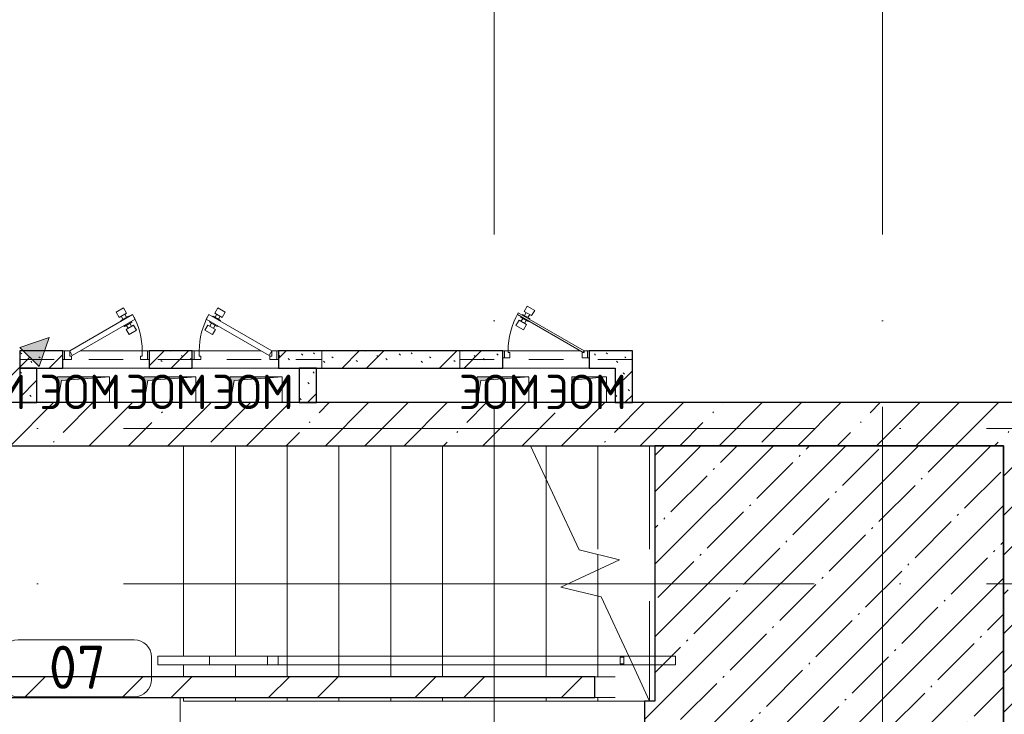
# Model space of a CAD drawing. Header units: millimetres. Extents: x -30540 to 173936, y -11730 to 122288.
# Tile 34 of 116: x 28260 to 33965, y 85043 to 89070. Entities that reach past the tile are written whole.
import ezdxf

# ---------------------------------------------------------------- set-up
doc = ezdxf.new("R2010")
doc.units = ezdxf.units.MM
for name, pattern in [('3_ Штрих_ 1 х 1 мм', [400, 200, -200]), ('ADSK_Линия сетки', [5000, 4000, -500, 0, -500]), ('ADSK_Сверху_2_', [900, 600, -300]), ('ADSK_Сверху_5_', [900, 600, -300])]:
    doc.linetypes.add(name, pattern=pattern)
for name, color, linetype, lineweight in [('_Сверху_ - Линия разреза ограждения', 7, 'ADSK_Сверху_5_', 18), ('_Сверху_ - Перила', 7, 'ADSK_Сверху_5_', 18), ('A-____-NOTE-TEXT', 7, 'Continuous', 18), ('A-AREA-____-IDEN', 7, 'Continuous', 9), ('A-DOOR-____-MCUT', 7, 'Continuous', 9), ('A-DOOR-____-OTLN', 7, 'Continuous', 18), ('A-DOOR-FRAM-MCUT', 7, 'Continuous', 9), ('A-FLOR-____-MCUT', 7, 'Continuous', 40), ('A-FLOR-____-OTLN', 7, 'Continuous', 18), ('A-FLOR-____-PATT', 7, 'Continuous', 18), ('A-WALL-____-MCUT', 7, 'Continuous', 40), ('A-WALL-____-PATT', 7, 'Continuous', 40), ('I-WALL-____-MCUT', 7, 'Continuous', 40), ('I-WALL-____-OTLN', 7, 'Continuous', 18), ('M-EQPM-____-OTLN', 7, 'Continuous', 18), ('S-BEAM-____-OTLN', 7, 'Continuous', 18), ('S-GRID-____-OTLN', 7, 'Continuous', 9), ('S-STRS-____-MBND', 7, 'ADSK_Сверху_5_', 18), ('S-STRS-____-OTLN', 7, 'Continuous', 18), ('Ограждение', 7, 'Continuous', 18), ('Опоры', 7, 'Continuous', 18), ('Перила', 7, 'Continuous', 18), ('Поручни', 7, 'Continuous', 18)]:
    doc.layers.add(name, color=color, linetype=linetype, lineweight=lineweight)
doc.styles.add('GOST Common', font='GOST_Common.ttf', dxfattribs={"height": 200})
doc.styles.add('GOST Common_4', font='GOST_Common.ttf', dxfattribs={"height": 250})
pattern_1 = [(45, (0, 0), (-228.0985, 228.0985), []), (45, (228.1, 0), (-228.0985, 228.0985), [403.225, -80.645, 6.706, -73.939])]
pattern_2 = [(135, (300.56, 377.28), (-565.6854, 6e-14), [10, -790]), (135, (349.8, 474.73), (-565.6854, 6e-14), [10, -790]), (135, (423.93, 473.06), (-565.6854, 6e-14), [10, -790]), (135, (229.92, 447.9), (-565.6854, 6e-14), [10, -790]), (135, (155.08, 447.9), (-565.6854, 6e-14), [10, -790]), (135, (114.9, 369.03), (-565.6854, 6e-14), [10, -790]), (135, (132.43, 285.8), (-565.6854, 6e-14), [10, -790]), (135, (214.66, 322), (-565.6854, 6e-14), [10, -790]), (135, (198.16, 261.88), (-565.6854, 6e-14), [10, -790]), (135, (45.2, 272.9), (-565.6854, 6e-14), [10, -790]), (135, (42.32, 336.16), (-565.6854, 6e-14), [10, -790]), (135, (92.26, 192.24), (-565.6854, 6e-14), [10, -790]), (135, (7.07, 149.2), (-565.6854, 6e-14), [10, -790]), (135, (80.6, 95.1), (-565.6854, 6e-14), [10, -790]), (135, (79.53, 36.94), (-565.6854, 6e-14), [10, -790]), (135, (153.87, 74.56), (-565.6854, 6e-14), [10, -790]), (135, (228.35, 124.8), (-565.6854, 6e-14), [10, -790]), (135, (279.75, 180.4), (-565.6854, 6e-14), [10, -790]), (135, (282.9, 31.63), (-565.6854, 6e-14), [10, -790]), (135, (377.38, 53.45), (-565.6854, 6e-14), [10, -790]), (135, (352.28, 102.7), (-565.6854, 6e-14), [10, -790]), (135, (354.05, 0), (-565.6854, 6e-14), [10, -790]), (135, (553.23, 16.45), (-565.6854, 6e-14), [10, -790]), (135, (542.38, 63.45), (-565.6854, 6e-14), [10, -790]), (135, (536.58, 239.3), (-565.6854, 6e-14), [10, -790]), (135, (475.85, 203.9), (-565.6854, 6e-14), [10, -790]), (135, (475.85, 316.54), (-565.6854, 6e-14), [10, -790]), (135, (520.8, 408.7), (-565.6854, 6e-14), [10, -790]), (135, (551.1, 470.8), (-565.6854, 6e-14), [10, -790]), (135, (235.25, 537.93), (-565.6854, 6e-14), [10, -790]), (135, (407.25, 547.65), (-565.6854, 6e-14), [10, -790]), (135, (94.5, 558.6), (-565.6854, 6e-14), [10, -790]), (135, (46.4, 532.3), (-565.6854, 6e-14), [10, -790]), (135, (85.56, 465.04), (-565.6854, 6e-14), [10, -790]), (135, (355.53, 181.14), (-565.6854, 6e-14), [10, -790]), (135, (362.23, 243.6), (-565.6854, 6e-14), [10, -790]), (135, (413.45, 344.1), (-565.6854, 6e-14), [10, -790]), (135, (286.3, 273.25), (-565.6854, 6e-14), [10, -790]), (135, (423.02, 263.72), (-565.6854, 6e-14), [10, -790]), (135, (162.94, 190.2), (-565.6854, 6e-14), [10, -790]), (135, (470.25, 120.93), (-565.6854, 6e-14), [10, -790]), (135, (484.48, 9.78), (-565.6854, 6e-14), [10, -790]), (45, (0, 212.13), (-565.6854, 0), []), (45, (212.13, 0), (-565.6854, 0), []), (45, (353.55, 0), (-565.6854, 0), []), (45, (0, 353.55), (-565.6854, 0), [])]

# ---------------------------------------------------------------- blocks, each defined once
blk = doc.blocks.new('Ограждение - Ограждение-4148135-01 ЭМ')
at = {"layer": '_Сверху_ - Линия разреза ограждения', "color": 254, "linetype": 'ADSK_Сверху_2_', "lineweight": 13, "true_color": 0xcccccc}
for p in [(17025, 9880), (17422.7, 9880)]:
    blk.add_line(p, (19425, 9880), dxfattribs=at)
at = {"layer": 'Поручни', "color": 254, "lineweight": 13, "true_color": 0xcccccc}
for p, q in [((17025, 9930), (19425, 9930)), ((17025, 9880), (17025, 9930)), ((17422.7, 9930), (19425, 9930)), ((19425, 9930), (19425, 9880))]:
    blk.add_line(p, q, dxfattribs=at)
blk = doc.blocks.new('Тип перил - Перила_Внутренний_-4148146-01 ЭМ')
at = {"layer": 'Перила', "color": 254, "lineweight": 13, "true_color": 0xcccccc}
for p, q in [((17025, 9880), (17025, 9930)), ((17025, 9930), (17360.5, 9930)), ((17422.7, 9930), (17360.5, 9930)), ((17360.5, 9930), (17360.5, 9880)), ((17422.7, 9880), (17422.7, 9930)), ((17360.5, 9880), (17025, 9880)), ((17360.5, 9880), (17422.7, 9880))]:
    blk.add_line(p, q, dxfattribs=at)
blk = doc.blocks.new('Тип перил - Перила_Внутренний_-V59-01 ЭМ')
at = {"layer": '_Сверху_ - Перила', "color": 254, "linetype": 'ADSK_Сверху_2_', "lineweight": 13, "true_color": 0xcccccc}
for p, q in [((17025, 9930), (17025, 9880)), ((17025, 9930), (19425, 9930)), ((19425, 9930), (19425, 9880)), ((17025, 9880), (19425, 9880))]:
    blk.add_line(p, q, dxfattribs=at)
blk = doc.blocks.new('PRJ_Опора_Прямоугольная_КТорцу_1эт - PRJ_Опора_Прямоугольная_КТорцу_1эт-V60-01 ЭМ')
at = {"layer": 'Опоры', "color": 254, "lineweight": 13, "true_color": 0xcccccc}
for p, q in [((20, 20), (0, 20)), ((20, -20), (20, 20)), ((0, -20), (20, -20))]:
    blk.add_line(p, q, dxfattribs=at)
blk = doc.blocks.new('Ограждение - Ограждение-4148166-01 ЭМ')
at = {"layer": '_Сверху_ - Линия разреза ограждения', "color": 254, "linetype": 'ADSK_Сверху_2_', "lineweight": 13, "true_color": 0xcccccc}
for p, q in [((19453.8, 9930), (19725, 9930)), ((19453.8, 9930), (19725, 9930)), ((19725, 9930), (19725, 9880)), ((19725, 9930), (19725, 9880)), ((19477.1, 9880), (19725, 9880)), ((19477.1, 9880), (19725, 9880))]:
    blk.add_line(p, q, dxfattribs=at)
at = {"layer": 'Поручни', "color": 254, "lineweight": 13, "true_color": 0xcccccc}
for p, q in [((19425, 9930), (19453.8, 9930)), ((19425, 9880), (19425, 9930)), ((19477.1, 9880), (19453.8, 9930)), ((19477.1, 9880), (19453.8, 9930)), ((19425, 9880), (19477.1, 9880))]:
    blk.add_line(p, q, dxfattribs=at)
blk = doc.blocks.new('Ограждение - Ограждение-4148192-01 ЭМ')
at = {"layer": 'Поручни', "color": 254, "lineweight": 13, "true_color": 0xcccccc}
for p, q in [((16725, 9930), (17025, 9930)), ((16725, 9880), (16725, 9930)), ((17025, 9930), (17025, 9880)), ((16725, 9880), (17025, 9880))]:
    blk.add_line(p, q, dxfattribs=at)
blk = doc.blocks.new('АР_Дверь однопольная - 500х1300h_400__ВК_СС-4564099-01 ЭМ')
at = {"layer": 'A-DOOR-____-MCUT', "color": 254, "lineweight": 15, "true_color": 0xcccccc}
for p, q in [((-161.1, 270), (-166.1, 261.3)), ((-166.1, 261.3), (215, 41.3)), ((220, 50), (-161.1, 270)), ((215, 41.3), (220, 50))]:
    blk.add_line(p, q, dxfattribs=at)
at = {"layer": 'A-DOOR-____-OTLN', "color": 254, "lineweight": 5, "true_color": 0xcccccc}
for p, q in [((-126.9, 279.2), (-109.4, 309.5)), ((-109.4, 309.5), (-66.1, 284.5)), ((-144.4, 248.8), (-146.9, 244.5)), ((-146.9, 244.5), (-103.6, 219.5)), ((-135.6, 238), (-145.6, 220.7)), ((-139.4, 257.5), (-136.9, 261.8)), ((-136.9, 261.8), (-93.6, 236.8)), ((-83.6, 254.2), (-126.9, 279.2)), ((-125.6, 255.3), (-115.6, 272.6)), ((-104.9, 243.3), (-94.9, 260.7)), ((-93.6, 236.8), (-96.1, 232.5)), ((-66.1, 284.5), (-83.6, 254.2)), ((-174.4, 196.9), (-156.9, 227.2)), ((-131.1, 171.9), (-174.4, 196.9)), ((-156.9, 227.2), (-113.6, 202.2)), ((-113.6, 202.2), (-131.1, 171.9)), ((-114.9, 226), (-124.9, 208.7)), ((-103.6, 219.5), (-101.1, 223.8))]:
    blk.add_line(p, q, dxfattribs=at)
at = {"layer": 'A-DOOR-____-OTLN', "color": 254, "lineweight": 13, "true_color": 0xcccccc}
blk.add_arc((220, 50), 440, 150, 180, dxfattribs=at)
at = {"layer": 'A-DOOR-FRAM-MCUT', "color": 254, "lineweight": 15, "true_color": 0xcccccc}
for p, q in [((-240, 50), (-250, 50)), ((-240, 10), (-250, 10)), ((-220, 50), (-240, 50)), ((-240, 50), (-240, 10)), ((-240, 10), (-210, 10)), ((-220, 40), (-220, 50)), ((-210, 40), (-220, 40)), ((-210, 10), (-210, 40)), ((220, 40), (210, 40)), ((210, 40), (210, 10)), ((210, 10), (240, 10)), ((240, 50), (220, 50)), ((220, 50), (220, 40)), ((240, 10), (240, 50)), ((240, 50), (250, 50)), ((240, 10), (250, 10))]:
    blk.add_line(p, q, dxfattribs=at)
blk = doc.blocks.new('АР_Дверь однопольная - 500х1300h_400__ЭОМ_СС _EI60-4426812-01 ЭМ')
at = {"layer": 'A-DOOR-____-MCUT', "color": 254, "lineweight": 15, "true_color": 0xcccccc}
for p, q in [((153.7, 260), (-210, 50)), ((-195, 24), (168.7, 234)), ((168.7, 234), (153.7, 260)), ((-210, 50), (-195, 24))]:
    blk.add_line(p, q, dxfattribs=at)
at = {"layer": 'A-DOOR-____-OTLN', "color": 254, "lineweight": 5, "true_color": 0xcccccc}
for p, q in [((102.1, 299.5), (58.8, 274.5)), ((119.6, 269.2), (102.1, 299.5)), ((58.8, 274.5), (76.3, 244.2)), ((76.3, 244.2), (119.6, 269.2)), ((129.6, 251.8), (86.3, 226.8)), ((97.6, 233.3), (87.6, 250.7)), ((118.3, 245.3), (108.3, 262.6)), ((132.1, 247.5), (129.6, 251.8)), ((86.3, 226.8), (88.8, 222.5)), ((106.3, 192.2), (103.8, 196.5)), ((149.6, 217.2), (106.3, 192.2)), ((159.6, 199.9), (116.3, 174.9)), ((116.3, 174.9), (133.8, 144.6)), ((117.6, 198.7), (127.6, 181.4)), ((138.3, 210.7), (148.3, 193.4)), ((147.1, 221.5), (149.6, 217.2)), ((177.1, 169.6), (159.6, 199.9)), ((133.8, 144.6), (177.1, 169.6))]:
    blk.add_line(p, q, dxfattribs=at)
at = {"layer": 'A-DOOR-____-OTLN', "color": 254, "lineweight": 13, "true_color": 0xcccccc}
blk.add_arc((-210, 50), 420, 360, 30, dxfattribs=at)
at = {"layer": 'A-DOOR-FRAM-MCUT', "color": 254, "lineweight": 15, "true_color": 0xcccccc}
for p, q in [((-240, 50), (-250, 50)), ((-240, 0), (-250, 0)), ((-210, 50), (-240, 50)), ((-240, 50), (-240, 0)), ((-240, 0), (-200, 0)), ((-210, 20), (-210, 50)), ((-200, 20), (-210, 20)), ((-200, 0), (-200, 20)), ((210, 20), (200, 20)), ((200, 20), (200, 0)), ((200, 0), (240, 0)), ((240, 50), (210, 50)), ((210, 50), (210, 20)), ((240, 0), (240, 50)), ((240, 50), (250, 50)), ((240, 0), (250, 0))]:
    blk.add_line(p, q, dxfattribs=at)
blk = doc.blocks.new('АР_Дверь однопольная - 500х1300h_400__ЭОМ_СС _EI60-4456162-01 ЭМ')
at = {"layer": 'A-DOOR-____-MCUT', "color": 254, "lineweight": 15, "true_color": 0xcccccc}
for p, q in [((-153.7, 260), (-168.7, 234)), ((-168.7, 234), (195, 24)), ((210, 50), (-153.7, 260)), ((195, 24), (210, 50))]:
    blk.add_line(p, q, dxfattribs=at)
at = {"layer": 'A-DOOR-____-OTLN', "color": 254, "lineweight": 5, "true_color": 0xcccccc}
for p, q in [((-119.6, 269.2), (-102.1, 299.5)), ((-102.1, 299.5), (-58.8, 274.5)), ((-132.1, 247.5), (-129.6, 251.8)), ((-129.6, 251.8), (-86.3, 226.8)), ((-76.3, 244.2), (-119.6, 269.2)), ((-118.3, 245.3), (-108.3, 262.6)), ((-97.6, 233.3), (-87.6, 250.7)), ((-58.8, 274.5), (-76.3, 244.2)), ((-177.1, 169.6), (-159.6, 199.9)), ((-159.6, 199.9), (-116.3, 174.9)), ((-147.1, 221.5), (-149.6, 217.2)), ((-149.6, 217.2), (-106.3, 192.2)), ((-138.3, 210.7), (-148.3, 193.4)), ((-116.3, 174.9), (-133.8, 144.6)), ((-117.6, 198.7), (-127.6, 181.4)), ((-106.3, 192.2), (-103.8, 196.5)), ((-86.3, 226.8), (-88.8, 222.5)), ((-133.8, 144.6), (-177.1, 169.6))]:
    blk.add_line(p, q, dxfattribs=at)
at = {"layer": 'A-DOOR-____-OTLN', "color": 254, "lineweight": 13, "true_color": 0xcccccc}
blk.add_arc((210, 50), 420, 150, 180, dxfattribs=at)
at = {"layer": 'A-DOOR-FRAM-MCUT', "color": 254, "lineweight": 15, "true_color": 0xcccccc}
for p, q in [((-240, 50), (-250, 50)), ((-240, 0), (-250, 0)), ((-210, 50), (-240, 50)), ((-240, 50), (-240, 0)), ((-240, 0), (-200, 0)), ((-210, 20), (-210, 50)), ((-200, 20), (-210, 20)), ((-200, 0), (-200, 20)), ((210, 20), (200, 20)), ((200, 20), (200, 0)), ((200, 0), (240, 0)), ((240, 50), (210, 50)), ((210, 50), (210, 20)), ((240, 0), (240, 50)), ((240, 50), (250, 50)), ((240, 0), (250, 0))]:
    blk.add_line(p, q, dxfattribs=at)
blk = doc.blocks.new('АР_Перемычка - 100_Уx1_75x5__1400-250-4456216-01 ЭМ')
at = {"layer": 'S-BEAM-____-OTLN', "color": 254, "linetype": '3_ Штрих_ 1 х 1 мм', "lineweight": 15, "true_color": 0xdcdcdc}
for p, q in [((-1650, 50), (-1650, -50)), ((500, 50), (500, -50)), ((-1650, 0), (500, 0))]:
    blk.add_line(p, q, dxfattribs=at)
blk = doc.blocks.new('АР_Перемычка - 100_Ар_10x2_250-250-4555232-01 ЭМ')
at = {"layer": 'S-BEAM-____-OTLN', "color": 254, "linetype": '3_ Штрих_ 1 х 1 мм', "lineweight": 15, "true_color": 0xdcdcdc}
for p, q in [((-500, 50), (-500, -50)), ((500, 50), (500, -50)), ((-500, 0), (500, 0))]:
    blk.add_line(p, q, dxfattribs=at)
blk = doc.blocks.new('АР_Канал вертикальный прямоугольный - ЭОМ-3333013-01 ЭМ')
at = {"layer": 'M-EQPM-____-OTLN', "lineweight": 13, "true_color": 0xe2e2e2}
blk.add_hatch(color=254, dxfattribs=at).paths.add_polyline_path([(-100, -75), (-82.5, 57.5), (100, 75), (-100, 75)])
at = {"layer": 'M-EQPM-____-OTLN', "color": 253, "lineweight": 13, "true_color": 0xaaaaaa}
for p, q in [((100, 75), (-100, 75)), ((-100, 75), (-100, -75)), ((100, 75), (-100, 75)), ((-100, 75), (-100, -75)), ((-100, -75), (-100, 75)), ((-100, 75), (100, 75)), ((-100, -75), (-82.5, 57.5)), ((-100, -75), (-82.5, 57.5)), ((-82.5, 57.5), (100, 75)), ((-82.5, 57.5), (100, 75)), ((100, -75), (100, 75)), ((100, 75), (100, -75)), ((-100, -75), (100, -75)), ((100, -75), (-100, -75))]:
    blk.add_line(p, q, dxfattribs=at)
blk = doc.blocks.new('АР_Канал вертикальный прямоугольный - ЭОМ-3332971-01 ЭМ')
at = {"layer": 'M-EQPM-____-OTLN', "lineweight": 13, "true_color": 0xe2e2e2}
blk.add_hatch(color=254, dxfattribs=at).paths.add_polyline_path([(-150, -75), (-127.5, 52.5), (150, 75), (-150, 75)])
at = {"layer": 'M-EQPM-____-OTLN', "color": 253, "lineweight": 13, "true_color": 0xaaaaaa}
for p, q in [((150, 75), (-150, 75)), ((-150, 75), (-150, -75)), ((150, 75), (-150, 75)), ((-150, 75), (-150, -75)), ((-150, -75), (-150, 75)), ((-150, 75), (150, 75)), ((-127.5, 52.5), (150, 75)), ((-127.5, 52.5), (150, 75)), ((150, -75), (150, 75)), ((150, 75), (150, -75)), ((-150, -75), (-127.5, 52.5)), ((-150, -75), (-127.5, 52.5)), ((-150, -75), (150, -75)), ((150, -75), (-150, -75))]:
    blk.add_line(p, q, dxfattribs=at)
blk = doc.blocks.new('Наметкина 10_РД_АР_К2_отсоединено_rvt-1-01 ЭМ')
at = {"layer": 'A-FLOR-____-PATT', "lineweight": 5, "true_color": 0xcccccc}
h = blk.add_hatch(dxfattribs=at)
h.set_pattern_fill('FP_54', color=254, style=0, pattern_type=2)
h.set_pattern_definition([(45, (0, 0), (-210.0107, 210.0107), [297, -49.5, 9.9, -49.5]), (45, (0, 209.88), (-210.0107, 210.0107), [])])
h.paths.add_polyline_path([(33820.3, 83800), (33960.3, 83800), (33960.3, 84020), (33838.3, 84002), (33828, 83886.5)])
h.paths.add_polyline_path([(31880.3, 83800), (33820.3, 83800), (33820.3, 84020), (33960.3, 84020), (33960.3, 86600), (31940.3, 86600), (31940.3, 85120), (31880.3, 85120)])
at = {"layer": 'A-WALL-____-PATT', "lineweight": 5, "true_color": 0xcccccc}
h = blk.add_hatch(dxfattribs=at)
h.set_pattern_fill('FP_51', color=254, style=0, pattern_type=2)
h.set_pattern_definition(pattern_2)
h.paths.add_polyline_path([(31560.3, 87050), (31710.3, 87050), (31710.3, 87150), (31560.3, 87150)])
h.paths.add_polyline_path([(28260.3, 87050), (28510.3, 87050), (28510.3, 87150), (28260.3, 87150)])
h.paths.add_polyline_path([(29760.3, 87050), (31060.3, 87050), (31060.3, 87150), (29760.3, 87150)])
h.paths.add_polyline_path([(29260.3, 87050), (29260.3, 87150), (29010.3, 87150), (29010.3, 87050)])
h = blk.add_hatch(dxfattribs=at)
h.set_pattern_fill('FP_51', color=254, style=0, pattern_type=2)
h.set_pattern_definition(pattern_2)
h.paths.add_polyline_path([(31810.3, 86850), (31810.3, 87150), (31710.3, 87150), (31710.3, 86850)])
h = blk.add_hatch(dxfattribs=at)
h.set_pattern_fill('FP_51', color=254, style=0, pattern_type=2)
h.set_pattern_definition(pattern_2)
h.paths.add_polyline_path([(28360.3, 86850), (28360.3, 87050), (28260.3, 87050), (28260.3, 86850)])
h = blk.add_hatch(dxfattribs=at)
h.set_pattern_fill('FP_51', color=254, style=0, pattern_type=2)
h.set_pattern_definition(pattern_2)
h.paths.add_polyline_path([(29980.3, 86850), (29980.3, 87050), (29880.3, 87050), (29880.3, 86850)])
h = blk.add_hatch(dxfattribs=at)
h.set_pattern_fill('FP_27', color=254, style=0, pattern_type=2)
h.set_pattern_definition(pattern_1)
h.paths.add_polyline_path([(33960.3, 86600), (33960.3, 86850), (24735.3, 86850), (24735.3, 86600), (32706.6, 86600)])
h = blk.add_hatch(dxfattribs=at)
h.set_pattern_fill('FP_27', color=254, style=0, pattern_type=2)
h.set_pattern_definition(pattern_1)
h.paths.add_polyline_path([(34160.3, 83800), (34160.3, 86850), (33960.3, 86850), (33960.3, 83800)])
h = blk.add_hatch(dxfattribs=at)
h.set_pattern_fill('FP_52', color=254, style=0, pattern_type=2)
h.set_pattern_definition([(45, (0, 0), (-424.264, 424.264), []), (45, (0, 282.8), (-424.264, 424.264), [])])
h.paths.add_polyline_path([(31592.6, 85140), (31592.6, 85260), (27710.3, 85260), (27710.3, 85140), (30666.4, 85140)])
at = {"layer": 'A-FLOR-____-MCUT', "color": 254, "lineweight": 30, "true_color": 0xcccccc}
for p, q in [((31940.3, 86600), (31940.3, 85120)), ((33960.3, 86600), (31940.3, 86600)), ((33960.3, 83800), (33960.3, 86600)), ((31940.3, 85120), (31880.3, 85120)), ((31880.3, 85120), (31880.3, 83800))]:
    blk.add_line(p, q, dxfattribs=at)
at = {"layer": 'A-FLOR-____-OTLN', "color": 254, "lineweight": 13, "true_color": 0xcccccc}
blk.add_line((29190.3, 83800), (29190.3, 85140), dxfattribs=at)
at = {"layer": 'A-WALL-____-MCUT', "color": 254, "lineweight": 30, "true_color": 0xcccccc}
for p, q in [((33960.3, 86850), (24985.3, 86850)), ((34160.3, 86850), (33960.3, 86850)), ((24935.3, 86600), (33960.3, 86600)), ((33960.3, 86600), (33960.3, 83800))]:
    blk.add_line(p, q, dxfattribs=at)
at = {"layer": 'I-WALL-____-MCUT', "color": 254, "lineweight": 30, "true_color": 0xcccccc}
for p, q in [((28510.3, 87150), (28260.3, 87150)), ((28260.3, 87150), (28260.3, 87050)), ((28510.3, 87050), (28510.3, 87150)), ((29260.3, 87150), (29010.3, 87150)), ((29010.3, 87150), (29010.3, 87050)), ((29260.3, 87050), (29260.3, 87150)), ((31060.3, 87150), (29760.3, 87150)), ((29760.3, 87150), (29760.3, 87050)), ((31060.3, 87050), (31060.3, 87150)), ((31710.3, 87150), (31560.3, 87150)), ((31560.3, 87150), (31560.3, 87050)), ((31810.3, 87150), (31710.3, 87150)), ((31810.3, 86850), (31810.3, 87150)), ((28260.3, 87050), (28510.3, 87050)), ((28260.3, 87050), (28260.3, 86850)), ((28360.3, 87050), (28260.3, 87050)), ((28360.3, 86850), (28360.3, 87050)), ((29010.3, 87050), (29260.3, 87050)), ((29760.3, 87050), (31060.3, 87050)), ((29880.3, 87050), (29880.3, 86850)), ((29980.3, 87050), (29880.3, 87050)), ((29980.3, 86850), (29980.3, 87050)), ((31560.3, 87050), (31710.3, 87050)), ((31710.3, 87050), (31710.3, 86850)), ((28260.3, 86850), (28360.3, 86850)), ((29880.3, 86850), (29980.3, 86850)), ((31710.3, 86850), (31810.3, 86850)), ((31592.6, 85260), (27710.3, 85260)), ((31592.6, 85140), (31592.6, 85260)), ((27710.3, 85140), (31592.6, 85140))]:
    blk.add_line(p, q, dxfattribs=at)
at = {"layer": 'I-WALL-____-OTLN', "color": 254, "lineweight": 13, "true_color": 0xcccccc}
for p, q in [((28510.3, 87150), (28520.3, 87150)), ((28610.3, 87150), (28970.3, 87150)), ((29000.3, 87150), (29010.3, 87150)), ((29260.3, 87150), (29270.3, 87150)), ((29300.3, 87150), (29660.3, 87150)), ((29750.3, 87150), (29760.3, 87150)), ((31060.3, 87150), (31070.3, 87150)), ((31090.3, 87150), (31510.3, 87150)), ((31550.3, 87150), (31560.3, 87150)), ((29010.3, 87050), (28510.3, 87050)), ((29760.3, 87050), (29260.3, 87050)), ((31560.3, 87050), (31060.3, 87050)), ((31592.6, 85260), (31710.7, 85260)), ((31710.7, 85140), (31592.6, 85140))]:
    blk.add_line(p, q, dxfattribs=at)
at = {"layer": 'S-STRS-____-MBND', "color": 254, "linetype": 'Continuous', "lineweight": 13, "true_color": 0xcccccc}
for p, q in [((31501.8, 85996), (31220.2, 86600)), ((31735.2, 85939.2), (31501.8, 85996)), ((31395.3, 85780.8), (31735.2, 85939.2)), ((31628.6, 85724.1), (31395.3, 85780.8)), ((31789.1, 85380), (31628.6, 85724.1)), ((31910.3, 85120), (31812.4, 85330))]:
    blk.add_line(p, q, dxfattribs=at)
at = {"layer": 'S-STRS-____-MBND', "color": 254, "linetype": 'ADSK_Сверху_2_', "lineweight": 13, "true_color": 0xcccccc}
for p, q in [((31310.3, 86600), (31310.3, 86406.7)), ((31310.3, 86600), (31310.3, 86406.7)), ((31610.3, 86600), (31610.3, 85969.6)), ((31610.3, 86600), (31610.3, 85969.6)), ((31728.5, 86600), (31910.3, 86600)), ((31910.3, 86600), (31910.3, 85120)), ((31610.3, 85881), (31610.3, 85728.5)), ((31610.3, 85881), (31610.3, 85728.5))]:
    blk.add_line(p, q, dxfattribs=at)
at = {"layer": 'S-STRS-____-OTLN', "color": 254, "lineweight": 13, "true_color": 0xcccccc}
for p, q in [((29210.3, 86600), (29210.3, 85380)), ((29210.3, 86600), (29210.3, 85380)), ((29510.3, 86600), (29510.3, 85380)), ((29510.3, 86600), (29510.3, 85380)), ((29810.3, 86600), (29810.3, 85260)), ((29810.3, 86600), (29810.3, 85260)), ((30110.3, 86600), (30110.3, 85260)), ((30110.3, 86600), (30110.3, 85260)), ((30410.3, 86600), (30410.3, 85260)), ((30410.3, 86600), (30410.3, 85260)), ((30710.3, 86600), (30710.3, 85260)), ((30710.3, 86600), (30710.3, 85260)), ((31010.3, 86600), (31010.3, 85260)), ((31010.3, 86600), (31010.3, 85260)), ((31310.3, 86406.7), (31310.3, 85260)), ((31310.3, 86406.7), (31310.3, 85260)), ((31610.3, 85969.6), (31610.3, 85881)), ((31610.3, 85969.6), (31610.3, 85881)), ((31610.3, 85728.5), (31610.3, 85260)), ((31610.3, 85728.5), (31610.3, 85260)), ((29210.3, 85330), (29210.3, 85260)), ((29210.3, 85330), (29210.3, 85260)), ((29510.3, 85330), (29510.3, 85260)), ((29510.3, 85330), (29510.3, 85260)), ((29210.3, 85140), (29210.3, 85120)), ((29210.3, 85140), (29210.3, 85120)), ((29210.3, 85120), (29510.3, 85120)), ((29510.3, 85140), (29510.3, 85120)), ((29510.3, 85140), (29510.3, 85120)), ((29510.3, 85120), (29810.3, 85120)), ((29810.3, 85140), (29810.3, 85120)), ((29810.3, 85140), (29810.3, 85120)), ((29810.3, 85120), (30110.3, 85120)), ((30110.3, 85140), (30110.3, 85120)), ((30110.3, 85140), (30110.3, 85120)), ((30110.3, 85120), (30410.3, 85120)), ((30410.3, 85140), (30410.3, 85120)), ((30410.3, 85140), (30410.3, 85120)), ((30410.3, 85120), (30710.3, 85120)), ((30710.3, 85140), (30710.3, 85120)), ((30710.3, 85140), (30710.3, 85120)), ((30710.3, 85120), (31010.3, 85120)), ((31010.3, 85140), (31010.3, 85120)), ((31010.3, 85140), (31010.3, 85120)), ((31010.3, 85120), (31310.3, 85120)), ((31310.3, 85140), (31310.3, 85120)), ((31310.3, 85140), (31310.3, 85120)), ((31310.3, 85120), (31610.3, 85120)), ((31610.3, 85140), (31610.3, 85120)), ((31610.3, 85140), (31610.3, 85120)), ((31610.3, 85120), (31880.3, 85120))]:
    blk.add_line(p, q, dxfattribs=at)
at = {"layer": 'A-DOOR-____-OTLN', "color": 254, "lineweight": 13, "true_color": 0xcccccc}
for name, p in [('АР_Дверь однопольная - 500х1300h_400__ВК_СС-4564099-01 ЭМ', (31310.3, 87100)), ('АР_Дверь однопольная - 500х1300h_400__ЭОМ_СС _EI60-4426812-01 ЭМ', (28760.3, 87100)), ('АР_Дверь однопольная - 500х1300h_400__ЭОМ_СС _EI60-4456162-01 ЭМ', (29510.3, 87100))]:
    blk.add_blockref(name, p, dxfattribs=at)
at = {"layer": 'M-EQPM-____-OTLN', "color": 253, "lineweight": 5, "true_color": 0xaaaaaa}
for name, p in [('АР_Канал вертикальный прямоугольный - ЭОМ-3332971-01 ЭМ', (28630.3, 86925)), ('АР_Канал вертикальный прямоугольный - ЭОМ-3332971-01 ЭМ', (29130.3, 86925)), ('АР_Канал вертикальный прямоугольный - ЭОМ-3332971-01 ЭМ', (29630.3, 86925)), ('АР_Канал вертикальный прямоугольный - ЭОМ-3332971-01 ЭМ', (31060.3, 86925)), ('АР_Канал вертикальный прямоугольный - ЭОМ-3333013-01 ЭМ', (31560.3, 86925))]:
    blk.add_blockref(name, p, dxfattribs=at)
at = {"layer": 'S-BEAM-____-OTLN', "color": 254, "lineweight": 13, "true_color": 0xcccccc}
for name, p in [('АР_Перемычка - 100_Уx1_75x5__1400-250-4456216-01 ЭМ', (29510.3, 87100)), ('АР_Перемычка - 100_Ар_10x2_250-250-4555232-01 ЭМ', (31310.3, 87100))]:
    blk.add_blockref(name, p, dxfattribs=at)
at = {"layer": 'Ограждение', "color": 254, "lineweight": 13, "true_color": 0xcccccc}
for name in ['Ограждение - Ограждение-4148192-01 ЭМ', 'Ограждение - Ограждение-4148135-01 ЭМ', 'Ограждение - Ограждение-4148166-01 ЭМ']:
    blk.add_blockref(name, (12335.3, 75450), dxfattribs=at)
at = {"layer": 'Опоры', "color": 254, "lineweight": 13, "true_color": 0xcccccc, "rotation": 180}
blk.add_blockref('PRJ_Опора_Прямоугольная_КТорцу_1эт - PRJ_Опора_Прямоугольная_КТорцу_1эт-V60-01 ЭМ', (31760.2, 85355), dxfattribs=at)
at = {"layer": 'Перила', "color": 254, "lineweight": 13, "true_color": 0xcccccc}
for name in ['Тип перил - Перила_Внутренний_-4148146-01 ЭМ', 'Тип перил - Перила_Внутренний_-V59-01 ЭМ']:
    blk.add_blockref(name, (12335.3, 75450), dxfattribs=at)
at = {"layer": 'A-____-NOTE-TEXT', "color": 253, "lineweight": 5, "true_color": 0xaaaaaa, "char_height": 200, "width": 625.316, "attachment_point": 1, "style": 'GOST Common'}
for insert in [(27825.1, 87012.2), (28375.1, 87012.2), (28875.1, 87012.2), (29375.1, 87012.2), (30805.1, 87012.2), (31305.1, 87012.2)]:
    blk.add_mtext('ЭОМ', dxfattribs=dict(at, insert=insert))
blk = doc.blocks.new('Марка помещения 2 - Марка помещения 2-1605974-01 ЭМ')
at = {"layer": 'A-AREA-____-IDEN', "color": 253, "true_color": 0xaaaaaa}
for p, q in [((-1.797, 0.841), (1.569, 0.841)), ((-2.297, -0.309), (-2.297, 0.341)), ((2.069, 0.341), (2.069, -0.309)), ((1.569, -0.809), (-1.797, -0.809))]:
    blk.add_line(p, q, dxfattribs=at)
for centre, start, end in [((-1.797, 0.341), 90, 180), ((1.569, 0.341), 0, 90), ((-1.797, -0.309), 180, 270), ((1.569, -0.309), 270, 360)]:
    blk.add_arc(centre, 0.5, start, end, dxfattribs=at)
blk = doc.blocks.new('УГО Выше ниже синее _ 2020 - УГО Выше ниже синее _ 2020-2080151-01 ЭМ')
at = {"layer": 'A-____-NOTE-TEXT', "lineweight": 9, "true_color": 0xff0000}
for points in [[(1.215, 0.668), (0.658, 1.225), (1.508, 1.517)], [(-0.565, -1.112), (-1.122, -0.555), (-0.272, -0.263)]]:
    blk.add_hatch(color=1, dxfattribs=at).paths.add_polyline_path(points)
h = blk.add_hatch(color=1, dxfattribs=at)
edge = h.paths.add_edge_path()
edge.add_arc((0, 0), 0.392, 0, 180)
edge.add_arc((0, 0), 0.392, 180, 360)
at = {"layer": 'A-____-NOTE-TEXT', "color": 1, "lineweight": 9, "true_color": 0xff0000}
for p, q in [((1.508, 1.517), (0.658, 1.225)), ((1.215, 0.668), (1.508, 1.517)), ((0.658, 1.225), (1.215, 0.668)), ((0.277, 0.277), (0.941, 0.941)), ((-0.272, -0.263), (-1.122, -0.555)), ((-0.565, -1.112), (-0.272, -0.263)), ((-1.122, -0.555), (-0.565, -1.112)), ((-1.78, -1.78), (-0.838, -0.838))]:
    blk.add_line(p, q, dxfattribs=at)
blk.add_circle((0, 0), 0.392, dxfattribs=at)
for start, end in [(360, 180), (180, 360)]:
    blk.add_arc((0, 0), 0.392, start, end, dxfattribs=at)

msp = doc.modelspace()

# ---------------------------------------------------------------- linework, layer by layer
at = {"layer": 'S-GRID-____-OTLN', "color": 253, "linetype": 'ADSK_Линия сетки', "true_color": 0xaaaaaa}
for p, q in [((31010.3, 67824.7), (31010.3, 122287.9)), ((33260.3, 67824.7), (33260.3, 122287.9)), ((67863.4, 86700), (12340.2, 86700)), ((67863.4, 85800), (9800.2, 85800))]:
    msp.add_line(p, q, dxfattribs=at)

# ---------------------------------------------------------------- block references
at = {"lineweight": 5}
msp.add_blockref('Наметкина 10_РД_АР_К2_отсоединено_rvt-1-01 ЭМ', (0, 0), dxfattribs=at)
at = {"layer": 'A-____-NOTE-TEXT', "color": 1, "lineweight": 9, "true_color": 0xff0000, "xscale": 200, "yscale": 200, "zscale": 200}
msp.add_blockref('УГО Выше ниже синее _ 2020 - УГО Выше ниже синее _ 2020-2080151-01 ЭМ', (28130.3, 86925), dxfattribs=at)
at = {"layer": 'A-AREA-____-IDEN', "color": 253, "true_color": 0xaaaaaa, "xscale": 199.9999999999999, "yscale": 199.9999999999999, "zscale": 199.9999999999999}
msp.add_blockref('Марка помещения 2 - Марка помещения 2-1605974-01 ЭМ', (28610.4, 85307.2), dxfattribs=at)

# ---------------------------------------------------------------- texts
at = {"layer": 'A-AREA-____-IDEN', "color": 253, "true_color": 0xaaaaaa, "insert": (28428.9, 85441), "char_height": 250, "width": 448.945, "attachment_point": 1, "style": 'GOST Common_4'}
msp.add_mtext('07', dxfattribs=at)

doc.saveas('drawing.dxf')
